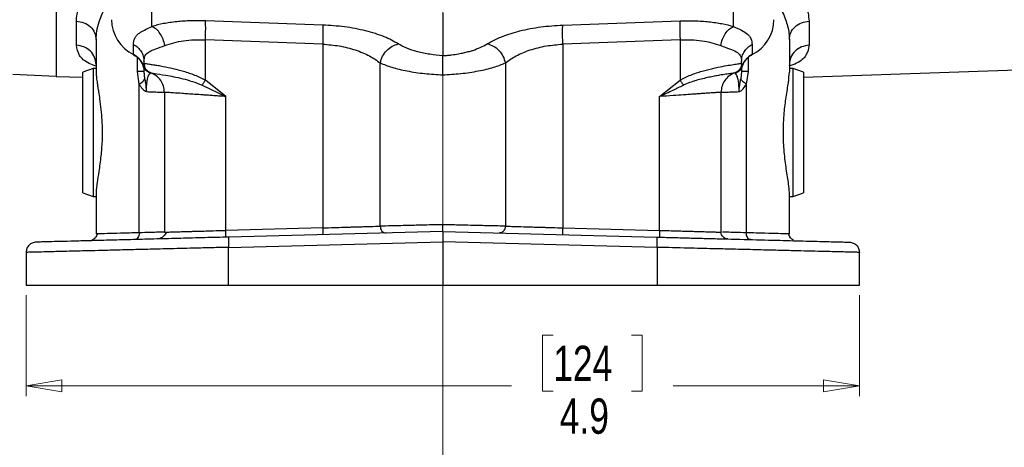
# Model space of a CAD drawing. Header units: inches. Extents: x 0.6 to 16.3, y 0.2 to 11.5.
# Tile 3 of 18: x 2.9 to 6.7, y 4 to 5.6. Entities that reach past the tile are written whole.
import ezdxf

# ---------------------------------------------------------------- set-up
doc = ezdxf.new("R2010")
doc.units = ezdxf.units.IN
doc.header["$MEASUREMENT"] = 0
doc.linetypes.add('CENTERX2', pattern=[0.8, 0.5, -0.1, 0.1, -0.1])
doc.styles.add('SLDTEXTSTYLE0', font='TXT', dxfattribs={"width": 0.75})
doc.dimstyles.new('SLDDIMSTYLE1', dxfattribs={"dimtxt": 0.137795, "dimasz": 0.14, "dimexe": 0, "dimexo": 0.0625, "dimgap": 0.034449, "dimtad": 0, "dimdec": 1, "dimlfac": 1.5, "dimrnd": 1e-09, "dimzin": 12, "dimdsep": 46, "dimtxsty": 'SLDTEXTSTYLE0', "dimblk1": 'CLOSED', "dimblk2": 'CLOSED', "dimsah": 1, "dimcen": 0.09, "dimadec": 0, "dimazin": 3, "dimtfac": 1, "dimtdec": 1, "dimtofl": 0, "dimtmove": 0, "dimatfit": 3, "dimldrblk": 'CLOSED', "dimfxl": 0, "dimfrac": 2, "dimtolj": 1, "dimtzin": 12, "dimarcsym": 0})

# ---------------------------------------------------------------- blocks, each defined once
blk = doc.blocks.new('_Closed')
at = {"color": 0, "linetype": 'ByBlock', "lineweight": -2}
for p, q in [((-1, 0.166667), (0, 0)), ((-1, 0.166667), (-1, -0.166667)), ((0, 0), (-1, -0.166667)), ((0, 0), (-1, 0))]:
    blk.add_line(p, q, dxfattribs=at)
blk = doc.blocks.new('_D_11')
at = {"color": 7, "linetype": 'Continuous', "lineweight": 0}
for p, q in [((2.9255, 4.5674), (2.9255, 4.1736)), ((6.1789, 4.5674), (6.1789, 4.1736)), ((4.9835, 4.4114), (4.9415, 4.4114)), ((4.9415, 4.4114), (4.9415, 4.1927)), ((5.289, 4.4114), (5.331, 4.4114)), ((5.331, 4.4114), (5.331, 4.1927)), ((2.9255, 4.213), (4.8207, 4.213)), ((4.9415, 4.1927), (4.9835, 4.1927)), ((5.331, 4.1927), (5.289, 4.1927)), ((6.1789, 4.213), (5.4518, 4.213))]:
    blk.add_line(p, q, dxfattribs=at)
at = {"color": 7, "linetype": 'Continuous', "lineweight": 18, "xscale": 0.14, "yscale": 0.14, "rotation": 180.0000000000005}
blk.add_blockref('_Closed', (2.9255, 4.213, 0.1218), dxfattribs=at)
at = {"color": 7, "linetype": 'Continuous', "lineweight": 18, "xscale": 0.14, "yscale": 0.14}
blk.add_blockref('_Closed', (6.1789, 4.213, 0.1218), dxfattribs=at)
at = {"color": 7, "linetype": 'Continuous', "lineweight": 18, "char_height": 0.1378, "attachment_point": 1, "style": 'SLDTEXTSTYLE0'}
for s, insert in [('124', (4.9835, 4.3703)), ('4.9', (5.009, 4.1641))]:
    blk.add_mtext(s, dxfattribs=dict(at, insert=insert))

msp = doc.modelspace()

# ---------------------------------------------------------------- linework, layer by layer
at = {"color": 7, "linetype": 'CENTERX2', "lineweight": 18}
for p, q in [((4.5522, 3.8299), (4.5522, 10.3236)), ((4.5522, 5.4284), (4.5522, 3.8299))]:
    msp.add_line(p, q, dxfattribs=at)
at = {"color": 7, "linetype": 'Continuous', "lineweight": 25}
for p, q in [((3.0425, 5.7802), (3.0425, 5.4225)), ((4.5522, 5.6696), (4.5522, 5.5032)), ((3.1217, 5.5438), (3.1217, 5.6378)), ((4.0835, 5.6231), (3.6256, 5.6396)), ((5.0209, 5.6231), (5.4788, 5.6396)), ((5.9827, 5.6378), (5.9827, 5.5438)), ((3.1989, 5.5665), (3.1989, 5.4386)), ((3.3445, 5.5081), (3.3445, 5.5472)), ((4.0835, 5.5485), (3.6256, 5.565)), ((3.6256, 5.4073), (3.6256, 5.565)), ((4.0835, 5.5485), (4.0835, 4.8308)), ((5.4788, 5.565), (5.0209, 5.5485)), ((5.0209, 5.5485), (5.0209, 4.8308)), ((5.4788, 5.565), (5.4788, 5.4073)), ((5.76, 5.5472), (5.76, 5.5081)), ((5.9055, 5.5665), (5.9055, 5.4386)), ((3.3855, 5.4735), (3.3821, 5.4644)), ((3.3855, 5.4819), (3.3855, 5.4735)), ((3.3856, 5.4735), (3.3855, 5.4735)), ((4.3078, 4.8373), (4.3078, 5.4749)), ((4.7966, 5.4749), (4.7966, 4.8373)), ((5.7189, 5.4735), (5.7188, 5.4735)), ((5.7189, 5.4735), (5.7189, 5.4819)), ((5.7223, 5.4644), (5.7189, 5.4735)), ((2.8741, 5.4305), (3.0425, 5.4232)), ((3.0425, 5.4225), (3.1469, 5.4189)), ((3.1869, 5.4535), (3.1469, 5.4389)), ((3.1469, 4.9679), (3.1469, 5.4389)), ((3.1989, 5.4535), (3.1869, 5.4535)), ((3.1869, 5.4535), (3.1869, 4.9534)), ((3.3669, 5.3921), (3.3598, 5.4415)), ((3.3855, 5.4554), (3.3855, 5.4415)), ((3.3963, 5.4462), (3.3992, 5.4434)), ((3.4122, 5.4358), (3.4122, 5.4358)), ((5.6922, 5.4358), (5.6922, 5.4358)), ((5.697, 5.4373), (5.6989, 5.438)), ((5.7189, 5.4415), (5.7161, 5.4125)), ((5.7189, 5.4554), (5.7189, 5.4415)), ((5.7446, 5.4415), (5.7375, 5.3921)), ((5.9202, 5.4535), (5.9055, 5.4535)), ((5.9602, 5.4389), (5.9202, 5.4535)), ((5.9202, 5.2034), (5.9202, 5.4535)), ((5.9602, 5.419), (6.9133, 5.4523)), ((5.9602, 5.4389), (5.9602, 5.2034)), ((3.3669, 4.8116), (3.3669, 5.3921)), ((3.6124, 5.3882), (3.7056, 5.3438)), ((3.7056, 5.3438), (3.6256, 5.4073)), ((5.3988, 5.3438), (5.4788, 5.4073)), ((5.7375, 5.3921), (5.7375, 4.8116)), ((3.4655, 5.3604), (3.4655, 4.8139)), ((3.7056, 4.8209), (3.7056, 5.3438)), ((5.3988, 4.8209), (5.3988, 5.3438)), ((5.6389, 4.8139), (5.6389, 5.3604)), ((5.9202, 4.9534), (5.9202, 5.2034)), ((5.9602, 5.2034), (5.9602, 4.9679)), ((3.1469, 4.9679), (3.1869, 4.9534)), ((3.1989, 4.9683), (3.1989, 4.807)), ((5.9055, 4.807), (5.9055, 4.9683)), ((5.9202, 4.9534), (5.9602, 4.9679)), ((3.1869, 4.9534), (3.1989, 4.9534)), ((5.9055, 4.9534), (5.9202, 4.9534)), ((3.2058, 4.8071), (3.1989, 4.807)), ((4.0835, 4.8308), (3.7056, 4.8209)), ((4.5522, 4.8164), (3.7163, 4.7945)), ((4.5522, 4.8164), (5.3881, 4.7945)), ((5.0209, 4.8308), (5.3988, 4.8209)), ((5.9055, 4.807), (5.9006, 4.8071)), ((3.7153, 4.7545), (4.5522, 4.7765)), ((5.3892, 4.7545), (4.5522, 4.7765)), ((4.5522, 4.7765), (4.5522, 4.6068)), ((2.9255, 4.7349), (2.9255, 4.6068)), ((3.7153, 4.6068), (3.7153, 4.7545)), ((5.3892, 4.7545), (5.3892, 4.6068)), ((6.1789, 4.6068), (6.1789, 4.7349)), ((2.9255, 4.6068), (3.7153, 4.6068)), ((3.7153, 4.6068), (4.5522, 4.6068)), ((4.5522, 4.6068), (5.3892, 4.6068)), ((5.3892, 4.6068), (6.1789, 4.6068))]:
    msp.add_line(p, q, dxfattribs=at)
at = {"color": 8, "linetype": 'Continuous', "lineweight": 25}
for p, q in [((3.4168, 5.6175), (3.4168, 5.6852)), ((5.6876, 5.6175), (5.6876, 5.6852)), ((3.3598, 5.4415), (3.3598, 5.4962)), ((5.7446, 5.4962), (5.7446, 5.4415))]:
    msp.add_line(p, q, dxfattribs=at)
at = {"color": 7, "linetype": 'Continuous', "lineweight": 25, "flags": 128}
msp.add_lwpolyline([(3.3449, 5.5066), (3.3446, 5.507), (3.3445, 5.5081)], dxfattribs=at)
at = {"color": 7, "linetype": 'Continuous', "lineweight": 25}
for centre, radius, start, end in [((3.4132, 5.6462), 0.1543, 180.8345, 243.552), ((5.6912, 5.6462), 0.1543, 296.448, 359.1655), ((3.3101, 5.4403), 0.0759, 18.4792, 63.0936), ((5.7943, 5.4403), 0.0759, 116.9064, 161.5208)]:
    msp.add_arc(centre, radius, start, end, dxfattribs=at)
at = {"color": 8, "linetype": 'Continuous', "lineweight": 25}
for points, knots in [([(5.8781, 5.8355), (5.8978, 5.8135), (5.9385, 5.7681), (5.9752, 5.7002), (5.9802, 5.6584), (5.9827, 5.6378)], [0, 0, 0, 0, 0.322591, 0.665445, 1, 1, 1, 1]), ([(5.8455, 5.7314), (5.8479, 5.7279), (5.8543, 5.7186), (5.866, 5.6988), (5.8792, 5.6733), (5.891, 5.6448), (5.8993, 5.6177), (5.9045, 5.5915), (5.9052, 5.5747), (5.9055, 5.5665)], [0, 0, 0, 0, 0.060962, 0.16167, 0.346315, 0.508952, 0.670485, 0.84009, 1, 1, 1, 1]), ([(3.199, 5.4627), (3.1893, 5.4661), (3.1584, 5.4771), (3.1293, 5.5035), (3.1242, 5.5303), (3.1217, 5.5438)], [0, 0, 0, 0, 0.183539, 0.588875, 1, 1, 1, 1]), ([(5.9827, 5.5438), (5.9802, 5.5303), (5.9752, 5.5037), (5.9457, 5.477), (5.9141, 5.4657), (5.9038, 5.462)], [0, 0, 0, 0, 0.405038, 0.80437, 1, 1, 1, 1]), ([(3.3669, 4.8116), (3.3414, 4.8109), (3.2915, 4.8095), (3.2401, 4.8081), (3.2107, 4.8073), (3.2068, 4.8072), (3.2058, 4.8071)], [0, 0, 0, 0, 0.3044986, 0.593603, 0.8926147, 1, 1, 1, 1]), ([(3.4744, 4.8142), (3.4769, 4.8142), (3.4819, 4.8144), (3.4928, 4.8147), (3.5053, 4.8151), (3.5184, 4.8155), (3.5314, 4.8158), (3.544, 4.8162), (3.5564, 4.8166), (3.569, 4.8169), (3.5839, 4.8174), (3.601, 4.8179), (3.6247, 4.8185), (3.6594, 4.8196), (3.6887, 4.8204), (3.7056, 4.8209)], [0, 0, 0, 0, 0.080539, 0.165017, 0.249011, 0.31548, 0.37909, 0.439841, 0.484678, 0.535364, 0.591897, 0.654278, 0.722504, 0.839326, 1, 1, 1, 1]), ([(5.7375, 4.8116), (5.7223, 4.812), (5.6923, 4.8127), (5.6608, 4.8134), (5.6501, 4.8137), (5.6448, 4.8138)], [0, 0, 0, 0, 0.343775, 0.677107, 1, 1, 1, 1]), ([(5.9006, 4.8071), (5.8992, 4.8071), (5.8953, 4.8072), (5.8646, 4.8081), (5.8129, 4.8095), (5.763, 4.8109), (5.7375, 4.8116)], [0, 0, 0, 0, 0.153664, 0.437171, 0.711271, 1, 1, 1, 1])]:
    msp.add_open_spline(points, degree=3, knots=knots, dxfattribs=at)
at = {"color": 7, "linetype": 'Continuous', "lineweight": 25}
for points, knots in [([(3.1217, 5.6378), (3.1222, 5.6468), (3.1232, 5.6657), (3.1314, 5.6951), (3.1435, 5.7236), (3.1579, 5.7501), (3.1694, 5.7671), (3.1752, 5.7756)], [0, 0, 0, 0, 0.21123, 0.442211, 0.647084, 0.823338, 1, 1, 1, 1]), ([(3.1989, 5.5665), (3.1994, 5.5773), (3.2006, 5.5996), (3.2096, 5.6341), (3.2237, 5.6712), (3.2375, 5.6962), (3.2451, 5.7099)], [0, 0, 0, 0, 0.239835, 0.498551, 0.726663, 1, 1, 1, 1]), ([(3.3445, 5.5472), (3.3447, 5.5513), (3.3452, 5.56), (3.3492, 5.5717), (3.3564, 5.5823), (3.3684, 5.5929), (3.3868, 5.6036), (3.4065, 5.6127), (3.4168, 5.6175)], [0, 0, 0, 0, 0.133526, 0.282844, 0.434323, 0.582811, 0.782812, 1, 1, 1, 1]), ([(3.6256, 5.6396), (3.6066, 5.6399), (3.5681, 5.6406), (3.5128, 5.6365), (3.4609, 5.6292), (3.4315, 5.6214), (3.4168, 5.6175)], [0, 0, 0, 0, 0.246357, 0.496982, 0.74919, 1, 1, 1, 1]), ([(3.4669, 5.5429), (3.4651, 5.5512), (3.4613, 5.5677), (3.4495, 5.5899), (3.4343, 5.6079), (3.4226, 5.6143), (3.4168, 5.6175)], [0, 0, 0, 0, 0.250078, 0.5, 0.749922, 1, 1, 1, 1]), ([(4.3786, 5.5495), (4.3613, 5.5591), (4.3264, 5.5784), (4.253, 5.6011), (4.1702, 5.6175), (4.1119, 5.6213), (4.0835, 5.6231)], [0, 0, 0, 0, 0.251919, 0.508037, 0.759698, 1, 1, 1, 1]), ([(4.7258, 5.5495), (4.745, 5.56), (4.7803, 5.5793), (4.8539, 5.6016), (4.9339, 5.6174), (4.9921, 5.6212), (5.0209, 5.6231)], [0, 0, 0, 0, 0.276938, 0.508222, 0.75687, 1, 1, 1, 1]), ([(5.4788, 5.6396), (5.498, 5.6399), (5.5364, 5.6405), (5.5916, 5.6365), (5.6434, 5.6292), (5.6728, 5.6214), (5.6876, 5.6175)], [0, 0, 0, 0, 0.248228, 0.496982, 0.747291, 1, 1, 1, 1]), ([(5.6375, 5.5429), (5.6394, 5.5512), (5.6431, 5.5677), (5.6549, 5.5899), (5.6701, 5.6079), (5.6818, 5.6143), (5.6876, 5.6175)], [0, 0, 0, 0, 0.250078, 0.5, 0.749922, 1, 1, 1, 1]), ([(5.6876, 5.6175), (5.6985, 5.6125), (5.721, 5.6021), (5.7432, 5.5881), (5.7575, 5.5708), (5.7591, 5.5551), (5.76, 5.5472)], [0, 0, 0, 0, 0.231703, 0.477108, 0.735841, 1, 1, 1, 1]), ([(3.3855, 5.4819), (3.3865, 5.4897), (3.3883, 5.505), (3.4048, 5.5193), (3.4305, 5.5297), (3.4548, 5.5385), (3.4669, 5.5429)], [0, 0, 0, 0, 0.254624, 0.504478, 0.751953, 1, 1, 1, 1]), ([(3.4669, 5.5429), (3.4783, 5.5469), (3.5005, 5.5546), (3.54, 5.562), (3.5818, 5.566), (3.611, 5.5653), (3.6256, 5.565)], [0, 0, 0, 0, 0.257956, 0.505172, 0.753625, 1, 1, 1, 1]), ([(4.0835, 5.5485), (4.1052, 5.5467), (4.1497, 5.5429), (4.2127, 5.5264), (4.2684, 5.5036), (4.2947, 5.4845), (4.3078, 5.4749)], [0, 0, 0, 0, 0.236631, 0.486595, 0.744009, 1, 1, 1, 1]), ([(4.3082, 5.4749), (4.3108, 5.4838), (4.3159, 5.5015), (4.3328, 5.5248), (4.3545, 5.5424), (4.3706, 5.5471), (4.3786, 5.5495)], [0, 0, 0, 0, 0.249937, 0.499762, 0.749707, 1, 1, 1, 1]), ([(4.5522, 5.5032), (4.5353, 5.5047), (4.5007, 5.5078), (4.4524, 5.5183), (4.4096, 5.5322), (4.3889, 5.5438), (4.3786, 5.5495)], [0, 0, 0, 0, 0.240965, 0.492289, 0.747829, 1, 1, 1, 1]), ([(4.5522, 5.5032), (4.5574, 5.5035), (4.5689, 5.5044), (4.5898, 5.5067), (4.6119, 5.5101), (4.6336, 5.5145), (4.652, 5.519), (4.6744, 5.5256), (4.701, 5.5354), (4.7171, 5.5446), (4.7258, 5.5495)], [0, 0, 0, 0, 0.073339, 0.163744, 0.300878, 0.39955, 0.498306, 0.598095, 0.785557, 1, 1, 1, 1]), ([(4.7258, 5.5495), (4.7339, 5.5472), (4.75, 5.5426), (4.7719, 5.525), (4.7889, 5.5016), (4.794, 5.4838), (4.7966, 5.4749)], [0, 0, 0, 0, 0.250122, 0.500004, 0.749884, 1, 1, 1, 1]), ([(4.7966, 5.4749), (4.8097, 5.4845), (4.836, 5.5036), (4.8917, 5.5264), (4.9547, 5.5429), (4.9993, 5.5467), (5.0209, 5.5485)], [0, 0, 0, 0, 0.25601, 0.513417, 0.763374, 1, 1, 1, 1]), ([(5.4788, 5.565), (5.4934, 5.5653), (5.5226, 5.566), (5.5644, 5.562), (5.6039, 5.5546), (5.6261, 5.5469), (5.6375, 5.5429)], [0, 0, 0, 0, 0.246405, 0.494831, 0.742053, 1, 1, 1, 1]), ([(5.6375, 5.5429), (5.6496, 5.5385), (5.6739, 5.5297), (5.6996, 5.5193), (5.7161, 5.505), (5.7179, 5.4897), (5.7189, 5.4819)], [0, 0, 0, 0, 0.248047, 0.495522, 0.745376, 1, 1, 1, 1]), ([(3.3448, 5.5063), (3.3473, 5.505), (3.3549, 5.5013), (3.3658, 5.4919), (3.3761, 5.4782), (3.3821, 5.4671), (3.383, 5.4607), (3.3831, 5.4601)], [0, 0, 0, 0, 0.133507, 0.391496, 0.672113, 0.972653, 1, 1, 1, 1]), ([(4.5522, 5.4284), (4.5522, 5.4358), (4.5522, 5.4522), (4.5522, 5.4731), (4.5522, 5.4881), (4.5522, 5.4965), (4.5522, 5.5006), (4.5522, 5.5024), (4.5522, 5.503), (4.5522, 5.5032)], [0, 0, 0, 0, 0.2265963, 0.5037343, 0.702561, 0.8518387, 0.9510286, 0.981799, 1, 1, 1, 1]), ([(5.722, 5.4619), (5.7239, 5.4674), (5.728, 5.479), (5.7401, 5.4934), (5.7513, 5.5025), (5.7582, 5.5058), (5.7596, 5.5064)], [0, 0, 0, 0, 0.301104, 0.632018, 0.929337, 1, 1, 1, 1]), ([(3.4055, 5.438), (3.4025, 5.4393), (3.3966, 5.442), (3.3896, 5.4485), (3.3853, 5.4551), (3.3831, 5.4605), (3.3824, 5.4633), (3.3821, 5.4644)], [0, 0, 0, 0, 0.247418, 0.496669, 0.747833, 0.905923, 1, 1, 1, 1]), ([(3.3856, 5.4735), (3.3869, 5.4733), (3.3894, 5.4729), (3.4037, 5.4709), (3.4214, 5.4683), (3.4398, 5.4654), (3.465, 5.4609), (3.498, 5.4541), (3.5333, 5.445), (3.5617, 5.436), (3.5908, 5.4255), (3.6117, 5.4146), (3.6256, 5.4073)], [0, 0, 0, 0, 0.1281052, 0.2554981, 0.3426607, 0.4253438, 0.5035986, 0.6348974, 0.754604, 0.8182837, 0.8784928, 1, 1, 1, 1]), ([(3.3856, 5.4735), (3.3861, 5.4689), (3.387, 5.4597), (3.3937, 5.4485), (3.4023, 5.4402), (3.4089, 5.4373), (3.4122, 5.4358)], [0, 0, 0, 0, 0.279857, 0.559469, 0.779712, 1, 1, 1, 1]), ([(4.3078, 5.4749), (4.3223, 5.4691), (4.3515, 5.4573), (4.412, 5.4432), (4.4801, 5.4327), (4.5285, 5.4298), (4.5522, 5.4284)], [0, 0, 0, 0, 0.2494284, 0.5042648, 0.7574627, 1, 1, 1, 1]), ([(4.5522, 5.4284), (4.5759, 5.4298), (4.6243, 5.4327), (4.6924, 5.4432), (4.7529, 5.4573), (4.7821, 5.4691), (4.7966, 5.4749)], [0, 0, 0, 0, 0.242553, 0.495773, 0.750602, 1, 1, 1, 1]), ([(5.4788, 5.4073), (5.4853, 5.4109), (5.4988, 5.4185), (5.5204, 5.4278), (5.5426, 5.436), (5.572, 5.4452), (5.6071, 5.4542), (5.6444, 5.4619), (5.6757, 5.4672), (5.6991, 5.4707), (5.7149, 5.4729), (5.7175, 5.4733), (5.7188, 5.4735)], [0, 0, 0, 0, 0.0572906, 0.1200176, 0.1829636, 0.245585, 0.3715842, 0.4966087, 0.6195344, 0.7470051, 0.8689312, 1, 1, 1, 1]), ([(5.7188, 5.4735), (5.7184, 5.4694), (5.7177, 5.4612), (5.712, 5.4501), (5.7034, 5.441), (5.6959, 5.4375), (5.6922, 5.4358)], [0, 0, 0, 0, 0.250069, 0.5, 0.749931, 1, 1, 1, 1]), ([(5.6989, 5.438), (5.7017, 5.4393), (5.7076, 5.4419), (5.7147, 5.4484), (5.7198, 5.456), (5.7214, 5.4616), (5.7223, 5.4644)], [0, 0, 0, 0, 0.233257, 0.496869, 0.748098, 1, 1, 1, 1]), ([(3.1989, 5.4386), (3.1989, 5.4369), (3.1989, 5.4338), (3.1992, 5.4288), (3.1997, 5.4235), (3.2004, 5.4161), (3.2015, 5.407), (3.2031, 5.3953), (3.2054, 5.3805), (3.2086, 5.3601), (3.213, 5.3311), (3.2178, 5.2939), (3.2208, 5.2574), (3.222, 5.2322), (3.2223, 5.2207), (3.2224, 5.2161), (3.2224, 5.2141), (3.2224, 5.2125), (3.2224, 5.2102), (3.2224, 5.2016), (3.2224, 5.1937), (3.2224, 5.1873)], [0, 0, 0, 0, 0.03985, 0.070445, 0.101679, 0.139918, 0.193583, 0.249117, 0.316165, 0.400771, 0.50919, 0.655004, 0.797536, 0.872072, 0.898983, 0.908336, 0.917005, 0.91771, 0.923411, 0.939378, 1, 1, 1, 1]), ([(3.3855, 5.4415), (3.3857, 5.4366), (3.3859, 5.4294), (3.3872, 5.4196), (3.3879, 5.4149), (3.3883, 5.4125)], [0, 0, 0, 0, 0.5223335, 0.7608712, 1, 1, 1, 1]), ([(3.3951, 5.3631), (3.3952, 5.3668), (3.3952, 5.3743), (3.3959, 5.3889), (3.3976, 5.4046), (3.4006, 5.4176), (3.4051, 5.4292), (3.4107, 5.435), (3.4117, 5.4355), (3.4122, 5.4358)], [0, 0, 0, 0, 0.050121, 0.101275, 0.208283, 0.324258, 0.448156, 0.716095, 1, 1, 1, 1]), ([(3.4036, 5.4388), (3.4048, 5.4385), (3.4067, 5.4381), (3.4067, 5.4381), (3.4067, 5.4382)], [0, 0, 0, 0, 0.59826, 1, 1, 1, 1]), ([(3.4075, 5.4373), (3.4076, 5.4373), (3.4078, 5.4372), (3.4081, 5.4371), (3.4082, 5.4371)], [0, 0, 0, 0, 0.499891, 1, 1, 1, 1]), ([(3.4122, 5.4358), (3.4155, 5.4353), (3.422, 5.4345), (3.4682, 5.428), (3.5236, 5.4171), (3.5741, 5.4036), (3.5997, 5.3933), (3.6124, 5.3882)], [0, 0, 0, 0, 0.249008, 0.499714, 0.751691, 0.877193, 1, 1, 1, 1]), ([(5.6922, 5.4357), (5.6891, 5.4353), (5.6843, 5.4346), (5.6588, 5.4311), (5.6366, 5.4276), (5.6135, 5.4234), (5.5915, 5.419), (5.5677, 5.4135), (5.5424, 5.4068), (5.5168, 5.3987), (5.5, 5.3917), (5.4919, 5.3883)], [0, 0, 0, 0, 0.2484419, 0.3745713, 0.4995535, 0.5838483, 0.6679147, 0.7521151, 0.8367246, 0.9215502, 1, 1, 1, 1]), ([(5.7093, 5.3631), (5.7093, 5.3668), (5.7092, 5.3744), (5.7087, 5.3854), (5.7078, 5.3962), (5.7058, 5.4096), (5.7028, 5.4212), (5.6957, 5.4351), (5.6937, 5.4355), (5.6922, 5.4358)], [0, 0, 0, 0, 0.04966, 0.101932, 0.15927, 0.223772, 0.370133, 0.510452, 1, 1, 1, 1]), ([(5.6962, 5.4371), (5.6963, 5.4371), (5.6966, 5.4372), (5.6968, 5.4373), (5.697, 5.4373)], [0, 0, 0, 0, 0.500111, 1, 1, 1, 1]), ([(5.6978, 5.4382), (5.6977, 5.4382), (5.6977, 5.4381), (5.6996, 5.4385), (5.7008, 5.4388)], [0, 0, 0, 0, 0.35683, 1, 1, 1, 1]), ([(5.9055, 4.9683), (5.9048, 4.9789), (5.9033, 5.0025), (5.8937, 5.0578), (5.8847, 5.1263), (5.8807, 5.2028), (5.8844, 5.2774), (5.8931, 5.3448), (5.9028, 5.4011), (5.9046, 5.4261), (5.9055, 5.4386)], [0, 0, 0, 0, 0.110551, 0.244371, 0.370139, 0.495451, 0.631591, 0.746448, 0.872796, 1, 1, 1, 1]), ([(3.3669, 5.3921), (3.3709, 5.3855), (3.3768, 5.3755), (3.3869, 5.3661), (3.3924, 5.3641), (3.3951, 5.3631)], [0, 0, 0, 0, 0.499825, 0.750415, 1, 1, 1, 1]), ([(3.3883, 5.4125), (3.3893, 5.4074), (3.3924, 5.3916), (3.394, 5.3745), (3.3951, 5.3631)], [0, 0, 0, 0, 0.326253, 1, 1, 1, 1]), ([(3.6124, 5.3882), (3.6144, 5.3911), (3.6184, 5.397), (3.6232, 5.4038), (3.6256, 5.4073)], [0, 0, 0, 0, 0.499995, 1, 1, 1, 1]), ([(5.3988, 5.3438), (5.4164, 5.3524), (5.4475, 5.3675), (5.4785, 5.3819), (5.492, 5.3882)], [0, 0, 0, 0, 0.564468, 1, 1, 1, 1]), ([(5.7093, 5.3631), (5.7093, 5.3651), (5.7093, 5.368), (5.7097, 5.3735), (5.7107, 5.3828), (5.7132, 5.3966), (5.7151, 5.4073), (5.7161, 5.4125)], [0, 0, 0, 0, 0.117087, 0.170605, 0.32467, 0.669483, 1, 1, 1, 1]), ([(5.7093, 5.3631), (5.7108, 5.3635), (5.7166, 5.3651), (5.727, 5.3745), (5.7338, 5.3859), (5.7375, 5.3921)], [0, 0, 0, 0, 0.139886, 0.528328, 1, 1, 1, 1]), ([(5.7375, 5.3921), (5.7323, 5.3958), (5.722, 5.4031), (5.7181, 5.4094), (5.7161, 5.4125)], [0, 0, 0, 0, 0.500003, 1, 1, 1, 1]), ([(3.3951, 5.3631), (3.406, 5.3626), (3.4276, 5.3618), (3.4493, 5.361), (3.4631, 5.3605), (3.4647, 5.3604), (3.4655, 5.3604)], [0, 0, 0, 0, 0.258196, 0.510922, 0.758187, 1, 1, 1, 1]), ([(3.7056, 5.3438), (3.6961, 5.3445), (3.6782, 5.3457), (3.6538, 5.3474), (3.6335, 5.3488), (3.6102, 5.3504), (3.5844, 5.3522), (3.5574, 5.354), (3.5283, 5.3561), (3.5011, 5.3579), (3.48, 5.3594), (3.4678, 5.3602), (3.4663, 5.3603), (3.4655, 5.3604)], [0, 0, 0, 0, 0.074713, 0.139801, 0.19526, 0.241087, 0.336094, 0.422592, 0.500576, 0.646398, 0.770686, 0.885843, 1, 1, 1, 1]), ([(5.6389, 5.3604), (5.6381, 5.3603), (5.6364, 5.3602), (5.6244, 5.3594), (5.6087, 5.3583), (5.5911, 5.3571), (5.5722, 5.3558), (5.5532, 5.3545), (5.535, 5.3532), (5.5144, 5.3518), (5.4869, 5.3499), (5.4486, 5.3472), (5.4167, 5.3451), (5.3988, 5.3438)], [0, 0, 0, 0, 0.120033, 0.243263, 0.327272, 0.412719, 0.499608, 0.55743, 0.618415, 0.682561, 0.749871, 0.859789, 1, 1, 1, 1]), ([(5.6389, 5.3604), (5.6397, 5.3604), (5.6414, 5.3605), (5.6551, 5.361), (5.6768, 5.3618), (5.6984, 5.3626), (5.7093, 5.3631)], [0, 0, 0, 0, 0.24175, 0.488995, 0.741742, 1, 1, 1, 1]), ([(3.2224, 5.1873), (3.2223, 5.1826), (3.2222, 5.1768), (3.2219, 5.1709), (3.2218, 5.1696), (3.2218, 5.1694), (3.2218, 5.1693), (3.2218, 5.1693), (3.2218, 5.1693), (3.2218, 5.1693), (3.2218, 5.1693), (3.2206, 5.1499), (3.2177, 5.1078), (3.2096, 5.0524), (3.203, 5.0114), (3.2, 4.9883), (3.1991, 4.9769), (3.1989, 4.9717), (3.1989, 4.9694), (3.1989, 4.9685), (3.1989, 4.9683), (3.1989, 4.9683)], [0, 0, 0, 0, 0.050966, 0.062462, 0.063865, 0.064564, 0.064913, 0.064956, 0.064967, 0.064973, 0.064975, 0.064977, 0.277014, 0.524792, 0.73988, 0.874596, 0.939465, 0.979267, 0.993512, 0.997724, 1, 1, 1, 1]), ([(3.2039, 4.8073), (3.2016, 4.8019), (3.1966, 4.7905), (3.1872, 4.7851), (3.1824, 4.7824)], [0, 0, 0, 0, 0.484096, 1, 1, 1, 1]), ([(3.367, 4.8116), (3.3667, 4.8081), (3.3663, 4.8012), (3.3625, 4.7925), (3.3568, 4.7863), (3.3522, 4.7854), (3.3499, 4.7849)], [0, 0, 0, 0, 0.250154, 0.499978, 0.749818, 1, 1, 1, 1]), ([(3.4655, 4.8139), (3.4644, 4.8139), (3.4621, 4.8139), (3.4428, 4.8134), (3.4123, 4.8127), (3.3822, 4.812), (3.3669, 4.8116)], [0, 0, 0, 0, 0.2380334, 0.484043, 0.7380313, 1, 1, 1, 1]), ([(3.4738, 4.8144), (3.4705, 4.8089), (3.4636, 4.7973), (3.4539, 4.792), (3.4488, 4.7892)], [0, 0, 0, 0, 0.481223, 1, 1, 1, 1]), ([(3.4655, 4.8139), (3.4665, 4.814), (3.4675, 4.814), (3.4744, 4.8142), (3.4744, 4.8142)], [0, 0, 0, 0, 0.9985065, 1, 1, 1, 1]), ([(4.0835, 4.8308), (4.0987, 4.8312), (4.1268, 4.832), (4.1616, 4.833), (4.1866, 4.8338), (4.2039, 4.8343), (4.2183, 4.8347), (4.2311, 4.8351), (4.2435, 4.8354), (4.256, 4.8358), (4.2797, 4.8365), (4.2955, 4.8369), (4.3078, 4.8373)], [0, 0, 0, 0, 0.173483, 0.320454, 0.403722, 0.475176, 0.534813, 0.588182, 0.644864, 0.704858, 0.768163, 1, 1, 1, 1]), ([(4.5522, 4.8431), (4.5246, 4.8424), (4.4764, 4.8413), (4.4084, 4.8397), (4.3511, 4.8383), (4.3218, 4.8376), (4.3078, 4.8373)], [0, 0, 0, 0, 0.286042, 0.500003, 0.761819, 1, 1, 1, 1]), ([(4.3079, 4.8373), (4.3083, 4.8338), (4.3091, 4.8267), (4.3143, 4.8178), (4.3219, 4.8117), (4.3278, 4.811), (4.3307, 4.8106)], [0, 0, 0, 0, 0.250253, 0.500106, 0.749882, 1, 1, 1, 1]), ([(4.5522, 4.8164), (4.5522, 4.8168), (4.5522, 4.8175), (4.5521, 4.8224), (4.5522, 4.8287), (4.5522, 4.836), (4.5522, 4.8406), (4.5522, 4.8431)], [0, 0, 0, 0, 0.239748, 0.435154, 0.668704, 0.822406, 1, 1, 1, 1]), ([(4.7966, 4.8373), (4.7875, 4.8375), (4.7679, 4.838), (4.7345, 4.8388), (4.6984, 4.8396), (4.6599, 4.8405), (4.6102, 4.8417), (4.5725, 4.8426), (4.5522, 4.8431)], [0, 0, 0, 0, 0.159222, 0.344812, 0.461367, 0.609442, 0.789001, 1, 1, 1, 1]), ([(4.5522, 4.8164), (4.5522, 4.8162), (4.5522, 4.8159), (4.5522, 4.8126), (4.5522, 4.8052), (4.5522, 4.7922), (4.5522, 4.7817), (4.5522, 4.7765)], [0, 0, 0, 0, 0.136275, 0.265343, 0.500864, 0.749258, 1, 1, 1, 1]), ([(4.7965, 4.8373), (4.7961, 4.8338), (4.7953, 4.8267), (4.7901, 4.8178), (4.7825, 4.8117), (4.7766, 4.811), (4.7737, 4.8106)], [0, 0, 0, 0, 0.250127, 0.499923, 0.749752, 1, 1, 1, 1]), ([(4.7966, 4.8373), (4.8048, 4.837), (4.8224, 4.8365), (4.8582, 4.8355), (4.8912, 4.8345), (4.9161, 4.8338), (4.9297, 4.8334), (4.9438, 4.833), (4.9604, 4.8325), (4.9861, 4.8318), (5.0071, 4.8312), (5.0209, 4.8308)], [0, 0, 0, 0, 0.15858, 0.338219, 0.538898, 0.592456, 0.647334, 0.703534, 0.761054, 0.841951, 1, 1, 1, 1]), ([(5.3988, 4.8209), (5.4114, 4.8205), (5.4351, 4.8198), (5.4671, 4.8189), (5.4933, 4.8182), (5.5155, 4.8175), (5.5346, 4.817), (5.5516, 4.8165), (5.5663, 4.816), (5.5785, 4.8157), (5.5891, 4.8154), (5.5988, 4.8151), (5.608, 4.8148), (5.6165, 4.8146), (5.6268, 4.8143), (5.6366, 4.814), (5.6381, 4.814), (5.6389, 4.8139)], [0, 0, 0, 0, 0.098827, 0.185041, 0.258633, 0.319597, 0.38063, 0.437282, 0.489555, 0.537446, 0.578962, 0.623043, 0.669691, 0.718904, 0.770683, 0.883084, 1, 1, 1, 1]), ([(5.7545, 4.7849), (5.7522, 4.7854), (5.7476, 4.7863), (5.742, 4.7925), (5.7381, 4.8012), (5.7377, 4.8081), (5.7375, 4.8116)], [0, 0, 0, 0, 0.250168, 0.5, 0.749832, 1, 1, 1, 1]), ([(5.9222, 4.7823), (5.9175, 4.7851), (5.9078, 4.7909), (5.9044, 4.8016), (5.9027, 4.807)], [0, 0, 0, 0, 0.49419, 1, 1, 1, 1]), ([(3.7163, 4.7945), (3.6851, 4.7937), (3.6217, 4.7921), (3.5275, 4.7896), (3.4339, 4.7871), (3.3432, 4.7848), (3.2579, 4.7825), (3.1807, 4.7805), (3.1136, 4.7787), (3.058, 4.7773), (3.0153, 4.7762), (2.9857, 4.7754), (2.9677, 4.7749), (2.9656, 4.7749), (2.9645, 4.7748)], [0, 0, 0, 0, 0.078042, 0.15832, 0.24071, 0.326287, 0.412797, 0.500054, 0.587306, 0.673805, 0.759364, 0.841732, 0.921984, 1, 1, 1, 1]), ([(5.3881, 4.7945), (5.4081, 4.794), (5.4482, 4.793), (5.5077, 4.7914), (5.5662, 4.7899), (5.6234, 4.7884), (5.7067, 4.7862), (5.8114, 4.7834), (5.9255, 4.7805), (6.0187, 4.778), (6.0725, 4.7766), (6.101, 4.7759), (6.1152, 4.7755), (6.1262, 4.7752), (6.1341, 4.775), (6.139, 4.7749), (6.1396, 4.7749), (6.1399, 4.7748)], [0, 0, 0, 0, 0.049993, 0.100245, 0.150239, 0.200037, 0.250147, 0.375062, 0.499983, 0.6249, 0.749838, 0.791531, 0.833238, 0.874921, 0.916457, 0.95829, 1, 1, 1, 1]), ([(3.7153, 4.7545), (3.6941, 4.754), (3.6531, 4.753), (3.5946, 4.7515), (3.5411, 4.7502), (3.4927, 4.749), (3.4495, 4.7479), (3.3969, 4.7466), (3.3358, 4.7451), (3.2682, 4.7434), (3.2078, 4.7419), (3.1453, 4.7403), (3.0838, 4.7388), (3.0271, 4.7374), (2.9751, 4.7361), (2.9341, 4.7351), (2.9284, 4.7349), (2.9255, 4.7349)], [0, 0, 0, 0, 0.050413, 0.09734, 0.140779, 0.180732, 0.217196, 0.250173, 0.316674, 0.38052, 0.441713, 0.500252, 0.585961, 0.66929, 0.75024, 0.875917, 1, 1, 1, 1]), ([(6.1789, 4.7349), (6.1777, 4.7349), (6.1753, 4.7349), (6.1563, 4.7354), (6.1281, 4.7361), (6.0929, 4.737), (6.0533, 4.738), (6.0059, 4.7392), (5.9604, 4.7403), (5.9203, 4.7413), (5.888, 4.7421), (5.8529, 4.743), (5.815, 4.7439), (5.774, 4.745), (5.7302, 4.7461), (5.675, 4.7474), (5.6018, 4.7492), (5.5035, 4.7517), (5.4295, 4.7535), (5.3892, 4.7545)], [0, 0, 0, 0, 0.0795961, 0.1597884, 0.2405774, 0.3032567, 0.3673765, 0.4329369, 0.4999381, 0.5330023, 0.5673985, 0.6031266, 0.6401866, 0.6785786, 0.7183025, 0.7593582, 0.8238921, 0.9041098, 1, 1, 1, 1])]:
    msp.add_open_spline(points, degree=3, knots=knots, dxfattribs=at)
for points in [[(3.1217, 5.6378), (3.1319, 5.6364), (3.1523, 5.6338), (3.1777, 5.6172), (3.1954, 5.5939), (3.1977, 5.5757), (3.1989, 5.5665)], [(3.6256, 5.565), (3.6259, 5.573), (3.6264, 5.589), (3.6266, 5.6108), (3.6264, 5.629), (3.6259, 5.636), (3.6256, 5.6396)], [(4.0835, 5.6231), (4.0837, 5.6195), (4.0842, 5.6125), (4.0844, 5.5943), (4.0842, 5.5726), (4.0837, 5.5565), (4.0835, 5.5485)], [(5.0209, 5.5485), (5.0207, 5.5565), (5.0202, 5.5726), (5.02, 5.5943), (5.0202, 5.6125), (5.0207, 5.6195), (5.0209, 5.6231)], [(5.4788, 5.6396), (5.4785, 5.636), (5.478, 5.629), (5.4778, 5.6108), (5.478, 5.589), (5.4785, 5.573), (5.4788, 5.565)], [(5.9055, 5.5665), (5.9067, 5.5757), (5.909, 5.5939), (5.9267, 5.6172), (5.9521, 5.6338), (5.9725, 5.6364), (5.9827, 5.6378)], [(3.1989, 5.4688), (3.1977, 5.4784), (3.1954, 5.4976), (3.1777, 5.5221), (3.1523, 5.5395), (3.1319, 5.5424), (3.1217, 5.5438)], [(3.3445, 5.5472), (3.3504, 5.5435), (3.3622, 5.5362), (3.3752, 5.5202), (3.3839, 5.5018), (3.385, 5.4886), (3.3855, 5.4819)], [(5.7189, 5.4819), (5.7194, 5.4886), (5.7205, 5.5018), (5.7292, 5.5202), (5.7422, 5.5362), (5.754, 5.5435), (5.76, 5.5472)], [(5.9827, 5.5438), (5.9725, 5.5424), (5.9521, 5.5395), (5.9267, 5.5221), (5.909, 5.4976), (5.9067, 5.4784), (5.9055, 5.4688)], [(3.4122, 5.4358), (3.4085, 5.4375), (3.401, 5.4409), (3.3924, 5.4501), (3.3866, 5.4612), (3.3859, 5.4694), (3.3855, 5.4735)], [(5.7189, 5.4735), (5.7185, 5.4694), (5.7178, 5.4612), (5.712, 5.4501), (5.7035, 5.4409), (5.696, 5.4375), (5.6922, 5.4358)], [(3.3855, 5.4415), (3.3852, 5.4415), (3.3846, 5.4415), (3.3793, 5.4415), (3.3713, 5.4415), (3.3636, 5.4415), (3.3598, 5.4415)], [(3.4655, 5.3604), (3.4648, 5.3686), (3.4633, 5.385), (3.4518, 5.4072), (3.4347, 5.4255), (3.4197, 5.4324), (3.4122, 5.4358)], [(5.6922, 5.4358), (5.6847, 5.4324), (5.6697, 5.4255), (5.6526, 5.4072), (5.6411, 5.385), (5.6396, 5.3686), (5.6389, 5.3604)], [(5.7446, 5.4415), (5.7408, 5.4415), (5.7331, 5.4415), (5.7251, 5.4415), (5.7199, 5.4415), (5.7192, 5.4415), (5.7189, 5.4415)], [(3.3669, 5.3921), (3.3721, 5.3958), (3.3824, 5.4031), (3.3863, 5.4094), (3.3883, 5.4125)], [(5.4788, 5.4073), (5.4812, 5.4038), (5.4861, 5.397), (5.49, 5.3911), (5.492, 5.3882)], [(3.7049, 4.7942), (3.7051, 4.7946), (3.7054, 4.7954), (3.7057, 4.8016), (3.7058, 4.8104), (3.7057, 4.8174), (3.7056, 4.8209)], [(4.0835, 4.8308), (4.0836, 4.8273), (4.0837, 4.8203), (4.0836, 4.8115), (4.0833, 4.8053), (4.083, 4.8045), (4.0828, 4.8041)], [(5.0216, 4.8041), (5.0215, 4.8045), (5.0211, 4.8053), (5.0208, 4.8115), (5.0207, 4.8203), (5.0209, 4.8273), (5.0209, 4.8308)], [(5.3988, 4.8209), (5.3987, 4.8174), (5.3986, 4.8104), (5.3987, 4.8016), (5.399, 4.7954), (5.3993, 4.7946), (5.3995, 4.7942)], [(5.6648, 4.7873), (5.6614, 4.7878), (5.6546, 4.7887), (5.646, 4.7949), (5.64, 4.8036), (5.6393, 4.8105), (5.6389, 4.8139)], [(2.9645, 4.7748), (2.9594, 4.7741), (2.9491, 4.7727), (2.9362, 4.7634), (2.9273, 4.7503), (2.9261, 4.74), (2.9255, 4.7349)], [(3.7163, 4.7945), (3.716, 4.7939), (3.7155, 4.7927), (3.7151, 4.7835), (3.7149, 4.7702), (3.7152, 4.7598), (3.7153, 4.7545)], [(5.3892, 4.7545), (5.3893, 4.7598), (5.3895, 4.7702), (5.3893, 4.7835), (5.3889, 4.7927), (5.3884, 4.7939), (5.3881, 4.7945)], [(6.1399, 4.7748), (6.1451, 4.7741), (6.1553, 4.7727), (6.1682, 4.7634), (6.1771, 4.7503), (6.1783, 4.74), (6.1789, 4.7349)]]:
    msp.add_open_spline(points, degree=3, dxfattribs=at)

# ---------------------------------------------------------------- dimensions: what is measured, and where the dimension line sits
at = {"color": 7, "linetype": 'Continuous', "lineweight": 18}
dim = msp.add_linear_dim(base=(6.1789, 4.213), p1=(2.9255, 4.6068), p2=(6.1789, 4.6068), angle=0, dimstyle='SLDDIMSTYLE1', dxfattribs=at)
dim.commit()
dim.dimension.update_dxf_attribs({"geometry": '_D_11', "text_midpoint": (5.1363, 4.213), "dimtype": 160})

doc.saveas('drawing.dxf')
